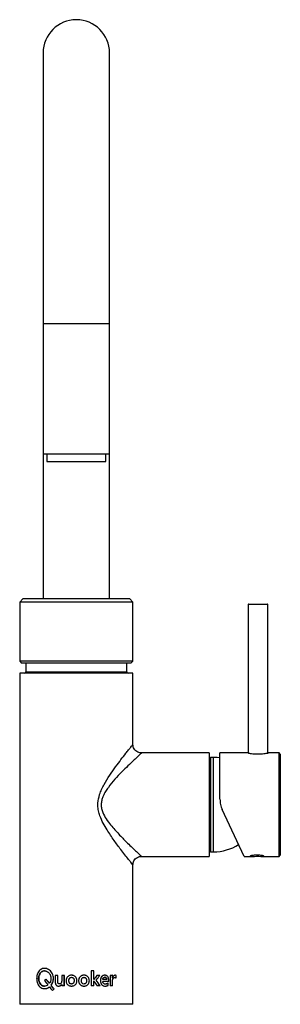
# Paper-space layout '_Front' of a CAD drawing. Header units: millimetres. Extents: x -23 to 83, y 0 to 400.
import ezdxf

# ---------------------------------------------------------------- set-up
doc = ezdxf.new("R2010")
doc.units = ezdxf.units.MM

psp = doc.layouts.new('_Front')

# ---------------------------------------------------------------- linework, layer by layer
at = {"color": 7, "linetype": 'Continuous', "lineweight": 25}
for p, q in [((-13.5, 386.5), (-13.5, 164.68)), ((13.5, 164.68), (13.5, 386.5)), ((13.5, 276.5), (-13.5, 276.5)), ((13.5, 223.5), (-13.5, 223.5)), ((-11.99, 223.5), (-11.97, 220.5)), ((-11.97, 220.5), (-10.22, 220.45)), ((-11.97, 220.5), (11.97, 220.5)), ((-10.22, 220.45), (10.22, 220.45)), ((10.22, 220.45), (11.97, 220.5)), ((11.97, 220.5), (11.99, 223.5)), ((-21.7, 164.68), (-23, 163.38)), ((21.7, 164.68), (-21.7, 164.68)), ((23, 163.38), (21.7, 164.68)), ((-23, 163.38), (-23, 139.38)), ((23, 163.38), (-23, 163.38)), ((23, 139.38), (23, 163.38)), ((69.85, 162.4), (69.85, 102.09)), ((77.85, 162.4), (69.85, 162.4)), ((70.05, 162.6), (77.65, 162.6)), ((77.85, 102.09), (77.85, 162.4)), ((-23, 139.38), (-22.2, 138.58)), ((23, 139.38), (-23, 139.38)), ((22.2, 138.58), (-22.2, 138.58)), ((-20.5, 138.58), (-20.5, 135)), ((20.5, 135), (20.5, 138.58)), ((22.2, 138.58), (23, 139.38)), ((-23, 134.5), (-23, 0)), ((23, 134.5), (-23, 134.5)), ((-20.5, 135), (20.5, 135)), ((23, 105.56), (23, 134.5)), ((22.97, 105.56), (22.97, 105.56)), ((54, 102.1), (26.45, 102.1)), ((54, 102.1), (54, 60.1)), ((54.3, 62.2), (54.3, 100)), ((55.78, 100.25), (54.55, 100.25)), ((54.55, 100.25), (54.55, 61.95)), ((55.78, 61.95), (55.78, 100.25)), ((69.8, 102.1), (58.35, 102.1)), ((58.35, 83.32), (58.35, 102.1)), ((82.35, 102.1), (77.85, 102.1)), ((82.85, 101.6), (82.35, 102.1)), ((82.35, 60.1), (82.35, 102.1)), ((82.85, 101.6), (82.85, 60.6)), ((54.3, 99.1), (54, 99.4)), ((68.14, 60.1), (59.29, 79.09)), ((26.46, 60.14), (26.46, 60.14)), ((26.46, 60.1), (54, 60.1)), ((54, 62.8), (54.3, 63.1)), ((54.55, 61.95), (55.78, 61.95)), ((68.14, 60.1), (71.28, 60.1)), ((75.47, 60.1), (82.35, 60.1)), ((82.35, 60.1), (82.85, 60.6)), ((23, 0), (23, 56.61)), ((6.05, 13.63), (6.05, 7.5)), ((7.1, 13.63), (6.05, 13.63)), ((6.05, 13.63), (6.05, 7.5)), ((7.1, 10.03), (7.1, 13.63)), ((-12.26, 10.28), (-12.27, 10.28)), ((-8.56, 11.71), (-8.56, 9.05)), ((-7.53, 11.71), (-8.56, 11.71)), ((-7.53, 9.46), (-7.53, 11.71)), ((-7.53, 9.46), (-7.53, 11.71)), ((-7.53, 9.46), (-7.53, 9.46)), ((-5.93, 11.71), (-5.93, 9.65)), ((-4.86, 11.71), (-5.93, 11.71)), ((-5.89, 8.07), (-5.88, 7.5)), ((-4.87, 7.5), (-4.87, 11.71)), ((-4.86, 7.5), (-4.86, 11.71)), ((-1.96, 11.81), (-1.97, 11.81)), ((-1.96, 10.96), (-1.97, 10.96)), ((-1.96, 8.25), (-1.97, 8.25)), ((3.11, 11.81), (3.11, 11.81)), ((3.11, 10.96), (3.11, 10.96)), ((3.11, 8.25), (3.11, 8.25)), ((7.12, 10.03), (7.1, 10.03)), ((7.12, 9.54), (7.1, 9.54)), ((7.1, 7.5), (7.1, 9.54)), ((9.54, 11.71), (8.34, 11.71)), ((12.35, 10.02), (10.74, 10.02)), ((13.22, 9.27), (10.74, 9.27)), ((12.96, 8.63), (12.97, 8.63)), ((12.97, 7.74), (12.97, 8.63)), ((13.81, 11.71), (13.81, 7.5)), ((13.81, 11.71), (13.81, 7.5)), ((13.81, 11.71), (13.81, 11.71)), ((14.62, 11.8), (14.63, 11.8)), ((14.63, 10.75), (14.63, 11.8)), ((14.67, 7.5), (14.67, 9.05)), ((15.57, 10.86), (15.58, 10.86)), ((16.14, 10.68), (16.15, 10.68)), ((16.15, 10.68), (16.15, 11.7)), ((-12.91, 7.36), (-12.92, 7.36)), ((-10.26, 7.72), (-10.26, 7.72)), ((-9.73, 5.58), (-9.74, 5.58)), ((-9.06, 6.25), (-9.06, 6.25)), ((-4.86, 7.5), (-5.88, 7.5)), ((-1.96, 7.4), (-1.97, 7.4)), ((3.11, 7.4), (3.11, 7.4)), ((7.1, 7.5), (6.05, 7.5)), ((9.72, 7.5), (8.44, 7.5)), ((14.67, 7.5), (13.81, 7.5)), ((23, 0), (-23, 0))]:
    psp.add_line(p, q, dxfattribs=at)
at = {"color": 7, "linetype": 'Continuous', "lineweight": 25, "flags": 128}
for points in [[(58.35, 100.08), (57.17, 100.2), (55.78, 100.25)], [(70.6, 60.14), (70.91, 60.1), (71.51, 60.1), (72.31, 60.11), (73.23, 60.12), (74.16, 60.12), (74.99, 60.1), (75.47, 60.1)], [(11.56, 11.8), (11.48, 11.81), (10.83, 11.66), (10.54, 11.48), (10.29, 11.23), (9.95, 10.58), (9.81, 9.85), (9.83, 9.09), (10.05, 8.38), (10.24, 8.07), (10.48, 7.82), (11.08, 7.5), (11.73, 7.4), (11.73, 7.4)]]:
    psp.add_lwpolyline(points, dxfattribs=at)
at = {"color": 7, "linetype": 'Continuous', "lineweight": 25}
for centre, radius, start, end in [((0, 386.5), 13.5, 0, 180), ((70.05, 162.4), 0.2, 90, 180), ((77.65, 162.4), 0.2, 360, 90), ((-21, 135), 0.5, 270, 360), ((21, 135), 0.5, 180, 270), ((54.55, 100), 0.25, 90, 180), ((55.78, 81.1), 19.15, 270, 301.9929), ((54.55, 62.2), 0.25, 180, 270)]:
    psp.add_arc(centre, radius, start, end, dxfattribs=at)
for points, knots in [([(22.99, 56.61), (22.96, 56.64), (22.92, 56.7), (22.63, 57.06), (22.15, 57.66), (21.16, 58.9), (19.78, 60.66), (17.82, 63.21), (15.32, 66.57), (12.84, 70.19), (10.88, 73.56), (9.68, 76.17), (8.98, 78.59), (8.75, 80.34), (8.78, 82.57), (9.26, 84.83), (10.26, 87.32), (11.61, 89.98), (13.57, 93.1), (15.93, 96.46), (18.19, 99.47), (19.94, 101.74), (21.24, 103.39), (22.1, 104.48), (22.7, 105.22), (22.99, 105.59), (22.97, 105.57), (22.97, 105.56)], [0, 0, 0, 0, 0.030924, 0.043106, 0.080344, 0.118798, 0.165715, 0.213935, 0.283016, 0.354129, 0.396236, 0.439014, 0.465915, 0.493541, 0.506329, 0.551785, 0.581116, 0.610843, 0.669673, 0.729652, 0.785249, 0.842227, 0.878027, 0.914569, 0.948557, 0.98358, 1, 1, 1, 1]), ([(26.45, 102.11), (26.24, 102.11), (25.72, 102.12), (24.91, 102.42), (24.1, 102.96), (23.47, 103.71), (23.12, 104.54), (22.98, 105.16), (22.99, 105.49), (23, 105.56)], [0, 0, 0, 0, 0.1164949, 0.2864786, 0.4647314, 0.6549797, 0.8175955, 0.9608256, 1, 1, 1, 1]), ([(26.45, 102.05), (26.47, 102.07), (26.49, 102.09), (26.41, 102.02), (26.17, 101.79), (25.48, 101.15), (24.48, 100.21), (23.01, 98.82), (20.98, 96.88), (18.42, 94.33), (15.68, 91.44), (13.44, 88.79), (11.84, 86.47), (10.94, 84.81), (10.34, 83.18), (10.11, 81.87), (10.09, 80.51), (10.31, 79.11), (10.73, 77.95), (11.43, 76.42), (12.56, 74.61), (14.8, 71.75), (17.65, 68.65), (20.5, 65.8), (22.78, 63.59), (24.36, 62.1), (25.52, 61.01), (26.19, 60.39), (26.5, 60.1), (26.47, 60.13), (26.46, 60.14)], [0, 0, 0, 0, 0.013426, 0.016925, 0.051913, 0.088018, 0.124801, 0.162411, 0.219172, 0.277503, 0.336437, 0.396448, 0.424496, 0.45292, 0.473334, 0.494384, 0.505822, 0.527793, 0.550742, 0.555533, 0.59615, 0.637784, 0.70776, 0.779588, 0.82781, 0.87719, 0.915584, 0.955114, 0.988678, 1, 1, 1, 1]), ([(69.8, 102.1), (69.84, 102.09), (69.93, 102.07), (70.62, 101.95), (71.63, 101.81), (72.91, 101.71), (74.29, 101.7), (75.6, 101.77), (76.73, 101.9), (77.53, 102.03), (77.91, 102.1), (77.86, 102.09), (77.85, 102.09)], [0, 0, 0, 0, 0.106029, 0.212012, 0.319192, 0.427257, 0.533989, 0.639244, 0.74518, 0.852879, 0.960706, 1, 1, 1, 1]), ([(58.35, 83.32), (58.35, 82.59), (58.43, 81.87), (58.66, 80.81), (58.76, 80.45), (59, 79.76), (59.13, 79.42), (59.29, 79.09)], [0, 0, 0, 0, 0.5, 0.5, 0.75, 0.75, 1, 1, 1, 1]), ([(23, 56.61), (23.01, 56.88), (23.04, 57.45), (23.37, 58.3), (23.95, 59.1), (24.73, 59.7), (25.59, 60.02), (26.17, 60.13), (26.44, 60.11), (26.46, 60.11)], [0, 0, 0, 0, 0.148271, 0.31492, 0.491305, 0.683778, 0.847655, 0.991589, 1, 1, 1, 1]), ([(75.47, 60.1), (75.65, 60.1), (76.01, 60.11), (76.2, 60.16), (76.08, 60.26), (75.65, 60.39), (74.97, 60.51), (74.1, 60.6), (73.15, 60.62), (72.22, 60.57), (71.42, 60.46), (70.85, 60.34), (70.55, 60.23), (70.58, 60.2), (70.59, 60.19)], [0, 0, 0, 0, 0.08738, 0.17478, 0.261678, 0.348448, 0.435838, 0.52365, 0.611017, 0.697762, 0.784679, 0.872291, 0.960042, 1, 1, 1, 1]), ([(22.99, 56.61), (23, 56.6), (23, 56.6), (23, 56.6), (22.99, 56.61)], [0, 0, 0, 0, 0.686076, 1, 1, 1, 1]), ([(-10.26, 7.72), (-10.21, 7.79), (-10.12, 7.92), (-9.93, 8.18), (-9.66, 8.68), (-9.39, 9.46), (-9.27, 10.46), (-9.38, 11.46), (-9.7, 12.4), (-10.21, 13.23), (-10.88, 13.9), (-11.66, 14.37), (-12.49, 14.62), (-13.32, 14.62), (-14.11, 14.38), (-14.8, 13.91), (-15.37, 13.25), (-15.72, 12.56), (-15.92, 11.95), (-16.03, 11.47), (-16.08, 11.07), (-16.1, 10.74), (-16.1, 10.58), (-16.11, 10.48)], [0, 0, 0, 0, 0.015654, 0.031284, 0.062549, 0.12499, 0.187439, 0.249983, 0.312443, 0.374914, 0.43739, 0.499871, 0.562359, 0.624857, 0.687343, 0.749841, 0.812339, 0.874804, 0.906138, 0.937456, 0.968668, 0.981706, 1, 1, 1, 1]), ([(-12.91, 13.56), (-13, 13.57), (-13.38, 13.61), (-14.01, 13.32), (-14.67, 12.72), (-15.11, 11.85), (-15.32, 10.84), (-15.28, 9.79), (-15, 8.82), (-14.48, 8.02), (-13.76, 7.46), (-13.2, 7.4), (-12.91, 7.36)], [0, 0, 0, 0, 0.034622, 0.141753, 0.248841, 0.355925, 0.463047, 0.570206, 0.677351, 0.784534, 0.891784, 1, 1, 1, 1]), ([(-12.92, 7.36), (-13.01, 7.37), (-13.08, 7.38), (-13.13, 7.38), (-13.13, 7.38), (-13.13, 7.39), (-13.13, 7.39), (-13.14, 7.39), (-13.14, 7.39), (-13.15, 7.39), (-13.15, 7.39), (-13.17, 7.39), (-13.18, 7.39), (-13.2, 7.39), (-13.22, 7.4), (-13.28, 7.4), (-13.31, 7.41), (-13.34, 7.42), (-13.35, 7.42), (-13.36, 7.42), (-13.36, 7.42), (-13.38, 7.42), (-13.38, 7.42), (-13.41, 7.43), (-13.43, 7.43), (-13.48, 7.45), (-13.51, 7.45), (-13.55, 7.47), (-13.56, 7.47), (-13.58, 7.47), (-13.59, 7.48), (-13.61, 7.48), (-13.63, 7.49), (-13.68, 7.51), (-13.71, 7.52), (-13.76, 7.54), (-13.78, 7.55), (-13.81, 7.57), (-13.82, 7.58), (-13.87, 7.6), (-13.9, 7.62), (-13.99, 7.67), (-14.06, 7.71), (-14.13, 7.77), (-14.15, 7.78), (-14.18, 7.8), (-14.19, 7.81), (-14.23, 7.85), (-14.26, 7.87), (-14.34, 7.95), (-14.4, 8), (-14.66, 8.28), (-14.83, 8.54), (-15, 8.92), (-15.03, 8.99), (-15.08, 9.15), (-15.11, 9.23), (-15.18, 9.47), (-15.22, 9.63), (-15.27, 9.97), (-15.29, 10.14), (-15.3, 10.49), (-15.3, 10.66), (-15.26, 11.18), (-15.19, 11.51), (-15.05, 11.9), (-15.02, 11.98), (-14.96, 12.13), (-14.92, 12.21), (-14.81, 12.42), (-14.73, 12.55), (-14.59, 12.74), (-14.54, 12.8), (-14.44, 12.91), (-14.39, 12.97), (-14.22, 13.12), (-14.11, 13.21), (-13.86, 13.36), (-13.73, 13.43), (-13.47, 13.52), (-13.33, 13.56), (-13.15, 13.58), (-13.12, 13.58), (-13.05, 13.59), (-13.01, 13.59), (-12.9, 13.59), (-12.83, 13.59), (-12.62, 13.58), (-12.47, 13.55), (-12.26, 13.49), (-12.19, 13.47), (-12.05, 13.41), (-11.98, 13.38), (-11.78, 13.28), (-11.65, 13.2), (-11.46, 13.05), (-11.4, 13), (-11.28, 12.89), (-11.23, 12.84), (-11.06, 12.66), (-10.96, 12.53), (-10.82, 12.32), (-10.78, 12.25), (-10.7, 12.1), (-10.66, 12.03), (-10.56, 11.8), (-10.5, 11.64), (-10.44, 11.45), (-10.44, 11.44), (-10.43, 11.39), (-10.42, 11.37), (-10.41, 11.31), (-10.4, 11.27), (-10.37, 11.15), (-10.36, 11.06), (-10.32, 10.81), (-10.31, 10.63), (-10.31, 10.41), (-10.31, 10.37), (-10.31, 10.28), (-10.32, 10.23), (-10.32, 10.1), (-10.33, 10.01), (-10.37, 9.76), (-10.4, 9.6), (-10.45, 9.43), (-10.45, 9.42), (-10.46, 9.39), (-10.46, 9.38), (-10.47, 9.35), (-10.48, 9.33), (-10.5, 9.27), (-10.52, 9.23), (-10.56, 9.11), (-10.59, 9.03), (-10.64, 8.95), (-10.65, 8.93), (-10.66, 8.89), (-10.67, 8.88), (-10.7, 8.82), (-10.73, 8.78), (-10.75, 8.74), (-10.75, 8.74), (-10.75, 8.74), (-10.75, 8.74), (-10.75, 8.74), (-10.76, 8.74), (-10.76, 8.73), (-10.76, 8.73), (-10.77, 8.72), (-10.77, 8.71), (-10.79, 8.69), (-10.8, 8.68), (-10.83, 8.62), (-10.86, 8.58), (-10.89, 8.54)], [0, 0, 0, 0, 0.015625, 0.015625, 0.015869, 0.015869, 0.016113, 0.016113, 0.016602, 0.016602, 0.017578, 0.017578, 0.019531, 0.019531, 0.023438, 0.023438, 0.03125, 0.03125, 0.032227, 0.032227, 0.033203, 0.033203, 0.035156, 0.035156, 0.039062, 0.039062, 0.046875, 0.046875, 0.048828, 0.048828, 0.050781, 0.050781, 0.054688, 0.054688, 0.0625, 0.0625, 0.066406, 0.066406, 0.070312, 0.070312, 0.078125, 0.078125, 0.09375, 0.09375, 0.097656, 0.097656, 0.101562, 0.101562, 0.109375, 0.109375, 0.125, 0.125, 0.1875, 0.1875, 0.203125, 0.203125, 0.21875, 0.21875, 0.25, 0.25, 0.28125, 0.28125, 0.3125, 0.3125, 0.375, 0.375, 0.390625, 0.390625, 0.40625, 0.40625, 0.4375, 0.4375, 0.453125, 0.453125, 0.46875, 0.46875, 0.5, 0.5, 0.53125, 0.53125, 0.5625, 0.5625, 0.570312, 0.570312, 0.578125, 0.578125, 0.59375, 0.59375, 0.625, 0.625, 0.640625, 0.640625, 0.65625, 0.65625, 0.6875, 0.6875, 0.703125, 0.703125, 0.71875, 0.71875, 0.75, 0.75, 0.765625, 0.765625, 0.78125, 0.78125, 0.8125, 0.8125, 0.816406, 0.816406, 0.820312, 0.820312, 0.828125, 0.828125, 0.84375, 0.84375, 0.875, 0.875, 0.882812, 0.882812, 0.890625, 0.890625, 0.90625, 0.90625, 0.9375, 0.9375, 0.939453, 0.939453, 0.941406, 0.941406, 0.945312, 0.945312, 0.953125, 0.953125, 0.96875, 0.96875, 0.972656, 0.972656, 0.976562, 0.976562, 0.984375, 0.984375, 0.984619, 0.984619, 0.984863, 0.984863, 0.985352, 0.985352, 0.986328, 0.986328, 0.988281, 0.988281, 0.992188, 0.992188, 1, 1, 1, 1]), ([(-10.26, 7.72), (-10.07, 7.99), (-9.7, 8.51), (-9.38, 9.46), (-9.27, 10.46), (-9.37, 11.46), (-9.7, 12.4), (-10.21, 13.23), (-10.88, 13.9), (-11.65, 14.37), (-12.4, 14.61), (-12.86, 14.59), (-13.04, 14.58)], [0, 0, 0, 0, 0.103362, 0.206706, 0.310047, 0.413414, 0.516734, 0.620103, 0.723429, 0.826784, 0.930209, 1, 1, 1, 1]), ([(-16.11, 10.48), (-16.1, 10.38), (-16.1, 10.2), (-16.08, 9.92), (-16.05, 9.64), (-15.99, 9.28), (-15.87, 8.84), (-15.63, 8.18), (-15.19, 7.44), (-14.49, 6.78), (-13.65, 6.39), (-12.88, 6.32), (-12.26, 6.41), (-11.87, 6.53), (-11.57, 6.66), (-11.35, 6.78), (-11.14, 6.92), (-11, 7.02), (-10.93, 7.07)], [0, 0, 0, 0, 0.03135, 0.0626256, 0.0938308, 0.1250806, 0.1877331, 0.2503109, 0.3751477, 0.4999456, 0.6247549, 0.7495789, 0.8121908, 0.8748776, 0.9061485, 0.9373656, 0.9686459, 1, 1, 1, 1]), ([(-8.56, 9.05), (-8.56, 8.99), (-8.56, 8.88), (-8.54, 8.71), (-8.51, 8.51), (-8.46, 8.3), (-8.37, 8.06), (-8.24, 7.85), (-8.07, 7.67), (-7.87, 7.54), (-7.64, 7.45), (-7.4, 7.4), (-7.16, 7.4), (-6.92, 7.42), (-6.68, 7.49), (-6.45, 7.59), (-6.25, 7.72), (-6.05, 7.88), (-5.95, 8.01), (-5.89, 8.07)], [0, 0, 0, 0, 0.043558, 0.085188, 0.125069, 0.18971, 0.250055, 0.313629, 0.374952, 0.436225, 0.499869, 0.56054, 0.624915, 0.687871, 0.749948, 0.812113, 0.874971, 0.936579, 1, 1, 1, 1]), ([(-5.93, 9.65), (-5.93, 9.6), (-5.93, 9.5), (-5.95, 9.36), (-5.97, 9.19), (-6.01, 9), (-6.11, 8.72), (-6.27, 8.47), (-6.51, 8.31), (-6.71, 8.25), (-6.89, 8.25), (-7.03, 8.27), (-7.16, 8.31), (-7.31, 8.41), (-7.43, 8.59), (-7.49, 8.8), (-7.52, 9.02), (-7.53, 9.24), (-7.53, 9.39), (-7.53, 9.46)], [0, 0, 0, 0, 0.042626, 0.084343, 0.125292, 0.190562, 0.250525, 0.374849, 0.436651, 0.499803, 0.562361, 0.594809, 0.62498, 0.685669, 0.74956, 0.806546, 0.874707, 0.937348, 1, 1, 1, 1]), ([(-6.92, 8.25), (-6.96, 8.26), (-7, 8.26), (-7.05, 8.27), (-7.06, 8.28), (-7.09, 8.29), (-7.09, 8.29), (-7.11, 8.29), (-7.12, 8.3), (-7.19, 8.33), (-7.25, 8.37), (-7.32, 8.44), (-7.34, 8.47), (-7.37, 8.51), (-7.38, 8.53), (-7.4, 8.56), (-7.4, 8.56), (-7.41, 8.58), (-7.41, 8.58), (-7.41, 8.59), (-7.41, 8.59), (-7.42, 8.59), (-7.42, 8.6), (-7.44, 8.65), (-7.46, 8.72), (-7.49, 8.82), (-7.49, 8.86), (-7.5, 8.92), (-7.51, 8.94), (-7.51, 8.97), (-7.51, 8.98), (-7.51, 9), (-7.51, 9), (-7.52, 9.01), (-7.52, 9.01), (-7.52, 9.02), (-7.52, 9.02), (-7.52, 9.06), (-7.52, 9.09), (-7.53, 9.15), (-7.53, 9.16), (-7.53, 9.19), (-7.53, 9.2), (-7.53, 9.22), (-7.53, 9.22), (-7.53, 9.23), (-7.53, 9.23), (-7.53, 9.24), (-7.53, 9.24), (-7.53, 9.3), (-7.53, 9.37), (-7.53, 9.46)], [0.5625, 0.5625, 0.5625, 0.5625, 0.59375, 0.59375, 0.609375, 0.609375, 0.6171875, 0.6171875, 0.625, 0.625, 0.6875, 0.6875, 0.71875, 0.71875, 0.734375, 0.734375, 0.7421875, 0.7421875, 0.7460938, 0.7460938, 0.7480469, 0.7480469, 0.75, 0.75, 0.8125, 0.8125, 0.84375, 0.84375, 0.859375, 0.859375, 0.8671875, 0.8671875, 0.8710938, 0.8710938, 0.8730469, 0.8730469, 0.875, 0.875, 0.90625, 0.90625, 0.921875, 0.921875, 0.9296875, 0.9296875, 0.9335938, 0.9335938, 0.9355469, 0.9355469, 0.9375, 0.9375, 1, 1, 1, 1]), ([(-7.22, 7.41), (-7.2, 7.41), (-7.02, 7.38), (-6.67, 7.48), (-6.23, 7.7), (-6, 7.95), (-5.89, 8.07)], [0, 0, 0, 0, 0.042818, 0.361809, 0.680785, 1, 1, 1, 1]), ([(-1.97, 11.81), (-2.04, 11.81), (-2.18, 11.8), (-2.47, 11.77), (-2.82, 11.68), (-3.21, 11.48), (-3.55, 11.21), (-3.82, 10.86), (-4.01, 10.47), (-4.12, 10.04), (-4.16, 9.6), (-4.13, 9.16), (-4.02, 8.73), (-3.83, 8.34), (-3.56, 8), (-3.22, 7.72), (-2.89, 7.56), (-2.61, 7.48), (-2.4, 7.44), (-2.18, 7.42), (-2.04, 7.41), (-1.97, 7.4)], [0, 0, 0, 0, 0.031346, 0.062572, 0.12489, 0.187508, 0.249968, 0.311749, 0.374971, 0.436162, 0.499978, 0.563963, 0.624923, 0.687418, 0.749889, 0.812378, 0.875002, 0.906241, 0.937385, 0.968632, 1, 1, 1, 1]), ([(-1.97, 8.25), (-2.33, 8.25), (-2.6, 8.4), (-2.78, 8.69), (-2.78, 8.69), (-2.79, 8.7), (-2.79, 8.7), (-2.8, 8.71), (-2.8, 8.72), (-2.82, 8.75), (-2.82, 8.76), (-2.85, 8.81), (-2.87, 8.85), (-2.91, 8.96), (-2.93, 9.04), (-2.96, 9.13), (-2.96, 9.14), (-2.96, 9.15), (-2.96, 9.15), (-2.96, 9.17), (-2.96, 9.17), (-2.97, 9.2), (-2.97, 9.22), (-2.98, 9.28), (-2.99, 9.32), (-3, 9.44), (-3.01, 9.52), (-3.01, 9.62), (-3.01, 9.63), (-3.01, 9.65), (-3.01, 9.66), (-3.01, 9.7), (-3.01, 9.72), (-3.01, 9.76), (-3.01, 9.78), (-3.01, 9.8), (-3.01, 9.81), (-3.01, 9.83), (-3.01, 9.84), (-3.01, 9.89), (-3, 9.93), (-2.99, 9.99), (-2.99, 10.01), (-2.98, 10.05), (-2.98, 10.07), (-2.93, 10.26), (-2.87, 10.4), (-2.78, 10.54), (-2.77, 10.55), (-2.76, 10.57), (-2.75, 10.57), (-2.73, 10.6), (-2.72, 10.61), (-2.68, 10.66), (-2.65, 10.69), (-2.56, 10.77), (-2.5, 10.82), (-2.39, 10.87), (-2.36, 10.89), (-2.29, 10.91), (-2.25, 10.92), (-2.13, 10.95), (-2.05, 10.96), (-1.97, 10.96)], [0, 0, 0, 0, 0.25, 0.25, 0.253906, 0.253906, 0.257812, 0.257812, 0.265625, 0.265625, 0.28125, 0.28125, 0.3125, 0.3125, 0.375, 0.375, 0.378906, 0.378906, 0.382812, 0.382812, 0.390625, 0.390625, 0.40625, 0.40625, 0.4375, 0.4375, 0.5, 0.5, 0.507812, 0.507812, 0.515625, 0.515625, 0.53125, 0.53125, 0.546875, 0.546875, 0.554688, 0.554688, 0.5625, 0.5625, 0.59375, 0.59375, 0.609375, 0.609375, 0.625, 0.625, 0.75, 0.75, 0.757812, 0.757812, 0.765625, 0.765625, 0.78125, 0.78125, 0.8125, 0.8125, 0.875, 0.875, 0.90625, 0.90625, 0.9375, 0.9375, 1, 1, 1, 1]), ([(-1.96, 8.25), (-2, 8.25), (-2.08, 8.26), (-2.19, 8.27), (-2.3, 8.3), (-2.39, 8.34), (-2.49, 8.38), (-2.57, 8.44), (-2.65, 8.51), (-2.72, 8.59), (-2.8, 8.71), (-2.89, 8.89), (-2.96, 9.12), (-3, 9.36), (-3.01, 9.61), (-3.01, 9.85), (-2.96, 10.17), (-2.84, 10.48), (-2.63, 10.72), (-2.43, 10.86), (-2.21, 10.95), (-2.05, 10.95), (-1.96, 10.96)], [0, 0, 0, 0, 0.030638, 0.059765, 0.08768, 0.114722, 0.141266, 0.167706, 0.194441, 0.221857, 0.250314, 0.309729, 0.375385, 0.435611, 0.500556, 0.563131, 0.625683, 0.750188, 0.81377, 0.87508, 0.935828, 1, 1, 1, 1]), ([(-1.97, 7.4), (-1.89, 7.41), (-1.75, 7.42), (-1.53, 7.44), (-1.31, 7.48), (-1.03, 7.56), (-0.7, 7.72), (-0.36, 7.99), (-0.08, 8.34), (0.11, 8.73), (0.22, 9.16), (0.25, 9.6), (0.22, 10.04), (0.1, 10.47), (-0.09, 10.86), (-0.36, 11.21), (-0.71, 11.48), (-1.1, 11.68), (-1.46, 11.77), (-1.75, 11.8), (-1.89, 11.81), (-1.97, 11.81)], [0, 0, 0, 0, 0.031366, 0.062614, 0.093759, 0.124997, 0.18762, 0.25011, 0.312581, 0.375076, 0.435987, 0.50002, 0.563812, 0.625029, 0.688236, 0.750031, 0.812492, 0.875109, 0.937428, 0.968655, 1, 1, 1, 1]), ([(-1.97, 10.96), (-1.79, 10.96), (-1.63, 10.92), (-1.48, 10.85), (-1.46, 10.84), (-1.43, 10.82), (-1.41, 10.81), (-1.36, 10.77), (-1.33, 10.75), (-1.24, 10.67), (-1.18, 10.61), (-1.13, 10.53), (-1.13, 10.52), (-1.12, 10.5), (-1.11, 10.5), (-1.09, 10.47), (-1.08, 10.45), (-1.06, 10.4), (-1.04, 10.37), (-1.01, 10.29), (-0.99, 10.25), (-0.97, 10.19), (-0.97, 10.17), (-0.96, 10.13), (-0.95, 10.11), (-0.94, 10.05), (-0.93, 10.01), (-0.92, 9.95), (-0.92, 9.93), (-0.91, 9.9), (-0.91, 9.89), (-0.91, 9.87), (-0.91, 9.87), (-0.9, 9.78), (-0.9, 9.7), (-0.91, 9.59), (-0.91, 9.57), (-0.91, 9.52), (-0.91, 9.5), (-0.91, 9.44), (-0.92, 9.4), (-0.93, 9.28), (-0.95, 9.2), (-0.96, 9.12), (-0.97, 9.12), (-0.97, 9.11), (-0.97, 9.1), (-0.97, 9.08), (-0.98, 9.07), (-0.99, 9.04), (-0.99, 9.02), (-1.01, 8.96), (-1.02, 8.92), (-1.07, 8.81), (-1.1, 8.74), (-1.15, 8.67), (-1.15, 8.67), (-1.15, 8.66), (-1.16, 8.66), (-1.17, 8.64), (-1.17, 8.64), (-1.19, 8.61), (-1.2, 8.59), (-1.24, 8.55), (-1.27, 8.52), (-1.35, 8.44), (-1.42, 8.39), (-1.62, 8.29), (-1.78, 8.25), (-1.97, 8.25)], [0, 0, 0, 0, 0.125, 0.125, 0.140625, 0.140625, 0.15625, 0.15625, 0.1875, 0.1875, 0.25, 0.25, 0.257812, 0.257812, 0.265625, 0.265625, 0.28125, 0.28125, 0.3125, 0.3125, 0.34375, 0.34375, 0.359375, 0.359375, 0.375, 0.375, 0.40625, 0.40625, 0.421875, 0.421875, 0.429688, 0.429688, 0.4375, 0.4375, 0.5, 0.5, 0.515625, 0.515625, 0.53125, 0.53125, 0.5625, 0.5625, 0.625, 0.625, 0.628906, 0.628906, 0.632812, 0.632812, 0.640625, 0.640625, 0.65625, 0.65625, 0.6875, 0.6875, 0.75, 0.75, 0.753906, 0.753906, 0.757812, 0.757812, 0.765625, 0.765625, 0.78125, 0.78125, 0.8125, 0.8125, 0.875, 0.875, 1, 1, 1, 1]), ([(0.06, 10.52), (0.01, 10.63), (-0.1, 10.88), (-0.36, 11.21), (-0.71, 11.48), (-1.23, 11.75), (-1.67, 11.79), (-1.96, 11.81)], [0, 0, 0, 0, 0.146814, 0.316172, 0.487344, 0.658929, 1, 1, 1, 1]), ([(-1.96, 7.4), (-1.67, 7.42), (-1.23, 7.46), (-0.7, 7.72), (-0.36, 8), (-0.15, 8.22), (-0.09, 8.36), (-0.08, 8.37)], [0, 0, 0, 0, 0.394235, 0.59248, 0.79032, 0.988119, 1, 1, 1, 1]), ([(3.11, 11.81), (3.06, 11.81), (3.02, 11.8), (2.97, 11.8), (2.95, 11.8), (2.93, 11.8), (2.92, 11.8), (2.91, 11.8), (2.91, 11.8), (2.9, 11.8), (2.9, 11.8), (2.9, 11.79), (2.9, 11.79), (2.86, 11.79), (2.82, 11.79), (2.76, 11.78), (2.75, 11.78), (2.72, 11.78), (2.71, 11.78), (2.7, 11.77), (2.7, 11.77), (2.69, 11.77), (2.68, 11.77), (2.61, 11.76), (2.54, 11.75), (2.43, 11.72), (2.4, 11.71), (2.33, 11.69), (2.29, 11.68), (2.19, 11.64), (2.13, 11.61), (2, 11.54), (1.93, 11.51), (1.75, 11.39), (1.63, 11.3), (1.43, 11.09), (1.34, 10.98), (1.22, 10.79), (1.19, 10.73), (1.14, 10.63), (1.13, 10.6), (1.1, 10.55), (1.1, 10.53), (1.09, 10.5), (1.08, 10.49), (1.08, 10.48), (1.07, 10.47), (1.02, 10.33), (0.98, 10.19), (0.94, 9.9), (0.92, 9.75), (0.92, 9.45), (0.93, 9.3), (0.97, 9.08), (0.98, 9.01), (1.01, 8.91), (1.02, 8.88), (1.04, 8.82), (1.04, 8.81), (1.05, 8.77), (1.06, 8.76), (1.09, 8.67), (1.12, 8.6), (1.17, 8.51), (1.18, 8.47), (1.22, 8.41), (1.24, 8.38), (1.33, 8.22), (1.43, 8.11), (1.63, 7.91), (1.74, 7.81), (1.99, 7.66), (2.12, 7.59), (2.29, 7.53), (2.33, 7.52), (2.38, 7.5), (2.4, 7.5), (2.43, 7.49), (2.45, 7.48), (2.5, 7.47), (2.53, 7.46), (2.59, 7.45), (2.61, 7.45), (2.63, 7.45), (2.64, 7.45), (2.66, 7.44), (2.66, 7.44), (2.67, 7.44), (2.68, 7.44), (2.71, 7.44), (2.75, 7.43), (2.8, 7.43), (2.82, 7.42), (2.85, 7.42), (2.86, 7.42), (2.87, 7.42), (2.88, 7.42), (2.88, 7.42), (2.89, 7.42), (2.89, 7.42), (2.89, 7.42), (2.94, 7.41), (3.02, 7.41), (3.11, 7.4)], [0, 0, 0, 0, 0.015625, 0.015625, 0.023438, 0.023438, 0.027344, 0.027344, 0.029297, 0.029297, 0.030273, 0.030273, 0.03125, 0.03125, 0.046875, 0.046875, 0.054688, 0.054688, 0.058594, 0.058594, 0.060547, 0.060547, 0.0625, 0.0625, 0.09375, 0.09375, 0.109375, 0.109375, 0.125, 0.125, 0.15625, 0.15625, 0.1875, 0.1875, 0.25, 0.25, 0.3125, 0.3125, 0.34375, 0.34375, 0.359375, 0.359375, 0.367188, 0.367188, 0.371094, 0.371094, 0.375, 0.375, 0.4375, 0.4375, 0.5, 0.5, 0.5625, 0.5625, 0.59375, 0.59375, 0.609375, 0.609375, 0.617188, 0.617188, 0.625, 0.625, 0.65625, 0.65625, 0.671875, 0.671875, 0.6875, 0.6875, 0.75, 0.75, 0.8125, 0.8125, 0.875, 0.875, 0.890625, 0.890625, 0.898438, 0.898438, 0.90625, 0.90625, 0.921875, 0.921875, 0.929688, 0.929688, 0.933594, 0.933594, 0.935547, 0.935547, 0.9375, 0.9375, 0.953125, 0.953125, 0.960938, 0.960938, 0.964844, 0.964844, 0.966797, 0.966797, 0.967773, 0.967773, 0.96875, 0.96875, 1, 1, 1, 1]), ([(3.11, 11.81), (3.04, 11.81), (2.9, 11.8), (2.61, 11.77), (2.26, 11.68), (1.86, 11.48), (1.52, 11.21), (1.25, 10.86), (1.06, 10.47), (0.95, 10.04), (0.91, 9.6), (0.94, 9.16), (1.05, 8.73), (1.24, 8.34), (1.52, 8), (1.86, 7.72), (2.19, 7.56), (2.47, 7.48), (2.68, 7.44), (2.9, 7.42), (3.04, 7.41), (3.11, 7.4)], [0, 0, 0, 0, 0.031346, 0.062572, 0.12489, 0.187508, 0.249968, 0.311748, 0.374971, 0.436162, 0.499978, 0.563964, 0.624923, 0.687418, 0.749889, 0.812378, 0.875002, 0.906241, 0.937385, 0.968632, 1, 1, 1, 1]), ([(3.11, 8.25), (2.75, 8.25), (2.48, 8.4), (2.3, 8.69), (2.3, 8.69), (2.29, 8.7), (2.29, 8.7), (2.28, 8.71), (2.28, 8.72), (2.26, 8.75), (2.26, 8.76), (2.23, 8.81), (2.21, 8.85), (2.17, 8.96), (2.14, 9.04), (2.12, 9.13), (2.12, 9.14), (2.12, 9.15), (2.12, 9.15), (2.12, 9.17), (2.11, 9.17), (2.11, 9.2), (2.11, 9.22), (2.1, 9.28), (2.09, 9.32), (2.08, 9.44), (2.07, 9.52), (2.07, 9.62), (2.07, 9.63), (2.07, 9.65), (2.07, 9.66), (2.06, 9.7), (2.06, 9.72), (2.07, 9.76), (2.07, 9.78), (2.07, 9.8), (2.07, 9.81), (2.07, 9.83), (2.07, 9.84), (2.07, 9.89), (2.08, 9.93), (2.09, 9.99), (2.09, 10.01), (2.1, 10.05), (2.1, 10.07), (2.15, 10.26), (2.21, 10.4), (2.3, 10.54), (2.31, 10.55), (2.32, 10.57), (2.33, 10.57), (2.35, 10.6), (2.36, 10.61), (2.4, 10.66), (2.43, 10.69), (2.52, 10.77), (2.58, 10.82), (2.69, 10.87), (2.72, 10.89), (2.79, 10.91), (2.83, 10.92), (2.95, 10.95), (3.03, 10.96), (3.11, 10.96)], [0, 0, 0, 0, 0.25, 0.25, 0.253906, 0.253906, 0.257812, 0.257812, 0.265625, 0.265625, 0.28125, 0.28125, 0.3125, 0.3125, 0.375, 0.375, 0.378906, 0.378906, 0.382812, 0.382812, 0.390625, 0.390625, 0.40625, 0.40625, 0.4375, 0.4375, 0.5, 0.5, 0.507812, 0.507812, 0.515625, 0.515625, 0.53125, 0.53125, 0.546875, 0.546875, 0.554688, 0.554688, 0.5625, 0.5625, 0.59375, 0.59375, 0.609375, 0.609375, 0.625, 0.625, 0.75, 0.75, 0.757812, 0.757812, 0.765625, 0.765625, 0.78125, 0.78125, 0.8125, 0.8125, 0.875, 0.875, 0.90625, 0.90625, 0.9375, 0.9375, 1, 1, 1, 1]), ([(3.11, 7.4), (3.19, 7.41), (3.33, 7.42), (3.55, 7.44), (3.76, 7.48), (4.04, 7.56), (4.36, 7.72), (4.7, 7.99), (4.97, 8.34), (5.16, 8.73), (5.26, 9.16), (5.3, 9.6), (5.26, 10.04), (5.15, 10.47), (4.96, 10.86), (4.7, 11.21), (4.36, 11.48), (3.97, 11.68), (3.62, 11.77), (3.33, 11.8), (3.19, 11.81), (3.11, 11.81)], [0, 0, 0, 0, 0.031366, 0.062614, 0.093759, 0.124997, 0.18762, 0.25011, 0.312581, 0.375076, 0.435987, 0.50002, 0.563812, 0.625029, 0.688235, 0.750031, 0.812492, 0.875109, 0.937428, 0.968655, 1, 1, 1, 1]), ([(3.11, 10.96), (3.29, 10.96), (3.44, 10.92), (3.6, 10.85), (3.61, 10.84), (3.65, 10.82), (3.66, 10.81), (3.71, 10.77), (3.74, 10.75), (3.83, 10.67), (3.89, 10.61), (3.94, 10.53), (3.95, 10.52), (3.96, 10.5), (3.96, 10.5), (3.98, 10.47), (3.99, 10.45), (4.01, 10.4), (4.03, 10.37), (4.06, 10.29), (4.08, 10.25), (4.1, 10.19), (4.1, 10.17), (4.11, 10.13), (4.12, 10.11), (4.13, 10.05), (4.14, 10.01), (4.15, 9.95), (4.15, 9.93), (4.15, 9.9), (4.15, 9.89), (4.16, 9.87), (4.16, 9.87), (4.16, 9.78), (4.17, 9.7), (4.16, 9.59), (4.16, 9.57), (4.16, 9.52), (4.16, 9.5), (4.15, 9.44), (4.15, 9.4), (4.13, 9.28), (4.12, 9.2), (4.1, 9.12), (4.1, 9.12), (4.1, 9.11), (4.1, 9.1), (4.09, 9.08), (4.09, 9.07), (4.08, 9.04), (4.08, 9.02), (4.06, 8.96), (4.05, 8.92), (4, 8.81), (3.97, 8.74), (3.93, 8.67), (3.92, 8.67), (3.92, 8.66), (3.91, 8.66), (3.91, 8.64), (3.9, 8.64), (3.88, 8.61), (3.87, 8.59), (3.83, 8.55), (3.81, 8.52), (3.72, 8.44), (3.66, 8.39), (3.46, 8.29), (3.3, 8.25), (3.11, 8.25)], [0, 0, 0, 0, 0.125, 0.125, 0.140625, 0.140625, 0.15625, 0.15625, 0.1875, 0.1875, 0.25, 0.25, 0.257812, 0.257812, 0.265625, 0.265625, 0.28125, 0.28125, 0.3125, 0.3125, 0.34375, 0.34375, 0.359375, 0.359375, 0.375, 0.375, 0.40625, 0.40625, 0.421875, 0.421875, 0.429688, 0.429688, 0.4375, 0.4375, 0.5, 0.5, 0.515625, 0.515625, 0.53125, 0.53125, 0.5625, 0.5625, 0.625, 0.625, 0.628906, 0.628906, 0.632812, 0.632812, 0.640625, 0.640625, 0.65625, 0.65625, 0.6875, 0.6875, 0.75, 0.75, 0.753906, 0.753906, 0.757812, 0.757812, 0.765625, 0.765625, 0.78125, 0.78125, 0.8125, 0.8125, 0.875, 0.875, 1, 1, 1, 1]), ([(3.11, 10.96), (3.15, 10.96), (3.21, 10.96), (3.31, 10.94), (3.4, 10.92), (3.49, 10.89), (3.62, 10.84), (3.78, 10.73), (3.99, 10.48), (4.11, 10.17), (4.16, 9.85), (4.16, 9.61), (4.15, 9.36), (4.11, 9.12), (4.04, 8.89), (3.93, 8.67), (3.79, 8.49), (3.59, 8.35), (3.36, 8.27), (3.2, 8.26), (3.11, 8.25)], [0, 0, 0, 0, 0.026472, 0.052018, 0.076841, 0.101158, 0.125203, 0.186727, 0.250135, 0.374355, 0.436251, 0.499823, 0.564931, 0.625026, 0.690743, 0.750127, 0.812216, 0.871651, 0.932881, 1, 1, 1, 1]), ([(13.22, 9.27), (13.22, 9.39), (13.21, 9.64), (13.19, 10.02), (13.13, 10.39), (13.04, 10.76), (12.89, 11.09), (12.69, 11.38), (12.43, 11.6), (12.14, 11.73), (11.82, 11.8), (11.48, 11.82), (11.15, 11.78), (10.83, 11.67), (10.54, 11.49), (10.29, 11.24), (10.09, 10.93), (9.9, 10.47), (9.79, 9.85), (9.81, 9.09), (9.98, 8.48), (10.24, 8.06), (10.48, 7.8), (10.77, 7.61), (11.19, 7.44), (11.64, 7.39), (12.07, 7.41), (12.38, 7.47), (12.64, 7.55), (12.83, 7.65), (12.92, 7.71), (12.97, 7.74)], [0, 0, 0, 0, 0.031228, 0.06242, 0.094878, 0.124927, 0.157185, 0.187473, 0.217774, 0.250053, 0.28027, 0.312658, 0.345318, 0.375232, 0.406553, 0.437843, 0.4684, 0.5004, 0.562753, 0.625147, 0.687475, 0.71899, 0.750062, 0.780603, 0.812645, 0.875083, 0.90634, 0.93756, 0.968775, 0.984371, 1, 1, 1, 1]), ([(10.74, 10.02), (10.75, 10.15), (10.77, 10.28), (10.81, 10.4), (10.81, 10.41), (10.82, 10.42), (10.82, 10.43), (10.83, 10.45), (10.84, 10.47), (10.85, 10.51), (10.87, 10.54), (10.91, 10.62), (10.94, 10.67), (10.99, 10.73), (11, 10.74), (11.02, 10.76), (11.03, 10.77), (11.06, 10.81), (11.08, 10.83), (11.15, 10.88), (11.19, 10.91), (11.25, 10.94), (11.26, 10.94), (11.27, 10.95), (11.28, 10.95), (11.29, 10.96), (11.31, 10.96), (11.35, 10.97), (11.37, 10.98), (11.45, 11), (11.51, 11.01), (11.6, 11.01), (11.63, 11.01), (11.68, 11), (11.71, 11), (11.79, 10.99), (11.84, 10.97), (11.9, 10.95), (11.9, 10.94), (11.91, 10.94), (11.92, 10.93), (11.94, 10.92), (11.95, 10.92), (11.99, 10.89), (12.01, 10.88), (12.08, 10.82), (12.11, 10.78), (12.15, 10.72), (12.16, 10.72), (12.17, 10.7), (12.17, 10.7), (12.18, 10.68), (12.19, 10.67), (12.21, 10.63), (12.22, 10.6), (12.26, 10.52), (12.28, 10.46), (12.3, 10.39), (12.3, 10.39), (12.3, 10.38), (12.3, 10.38), (12.3, 10.36), (12.31, 10.36), (12.31, 10.34), (12.31, 10.32), (12.32, 10.28), (12.33, 10.25), (12.34, 10.15), (12.35, 10.09), (12.35, 10.02)], [0, 0, 0, 0, 0.125, 0.125, 0.132812, 0.132812, 0.140625, 0.140625, 0.15625, 0.15625, 0.1875, 0.1875, 0.25, 0.25, 0.265625, 0.265625, 0.28125, 0.28125, 0.3125, 0.3125, 0.375, 0.375, 0.382812, 0.382812, 0.390625, 0.390625, 0.40625, 0.40625, 0.4375, 0.4375, 0.5, 0.5, 0.53125, 0.53125, 0.5625, 0.5625, 0.625, 0.625, 0.632812, 0.632812, 0.640625, 0.640625, 0.65625, 0.65625, 0.6875, 0.6875, 0.75, 0.75, 0.757812, 0.757812, 0.765625, 0.765625, 0.78125, 0.78125, 0.8125, 0.8125, 0.875, 0.875, 0.878906, 0.878906, 0.882812, 0.882812, 0.890625, 0.890625, 0.90625, 0.90625, 0.9375, 0.9375, 1, 1, 1, 1]), ([(12.97, 8.63), (12.92, 8.59), (12.82, 8.53), (12.61, 8.41), (12.35, 8.29), (12.01, 8.21), (11.65, 8.19), (11.3, 8.28), (11.05, 8.47), (10.9, 8.68), (10.81, 8.86), (10.76, 9.06), (10.75, 9.2), (10.74, 9.27)], [0, 0, 0, 0, 0.065524, 0.125256, 0.250431, 0.375552, 0.50061, 0.625406, 0.749866, 0.811688, 0.874903, 0.935538, 1, 1, 1, 1]), ([(12.35, 10.02), (12.34, 10.15), (12.31, 10.4), (12.19, 10.69), (12.03, 10.86), (11.85, 10.98), (11.69, 11), (11.58, 11)], [0, 0, 0, 0, 0.254729, 0.508469, 0.635979, 0.763121, 1, 1, 1, 1]), ([(12.96, 8.63), (12.91, 8.59), (12.86, 8.56), (12.78, 8.51), (12.76, 8.5), (12.72, 8.48), (12.71, 8.47), (12.69, 8.46), (12.68, 8.46), (12.67, 8.45), (12.67, 8.45), (12.67, 8.45), (12.66, 8.45), (12.6, 8.41), (12.55, 8.39), (12.47, 8.35), (12.44, 8.34), (12.4, 8.32), (12.39, 8.32), (12.37, 8.31), (12.36, 8.31), (12.35, 8.31), (12.35, 8.3), (12.28, 8.28), (12.22, 8.26), (12.14, 8.24), (12.11, 8.24), (12.07, 8.23), (12.06, 8.23), (12.03, 8.22), (12.03, 8.22), (12.01, 8.22), (12.01, 8.22), (11.94, 8.21), (11.88, 8.2), (11.79, 8.2), (11.76, 8.2), (11.72, 8.2), (11.7, 8.21), (11.68, 8.21), (11.68, 8.21), (11.66, 8.21), (11.66, 8.21), (11.65, 8.21)], [0, 0, 0, 0, 0.0625, 0.0625, 0.09375, 0.09375, 0.109375, 0.109375, 0.1171875, 0.1171875, 0.1210938, 0.1210938, 0.125, 0.125, 0.1875, 0.1875, 0.21875, 0.21875, 0.234375, 0.234375, 0.2421875, 0.2421875, 0.25, 0.25, 0.3125, 0.3125, 0.34375, 0.34375, 0.359375, 0.359375, 0.3671875, 0.3671875, 0.375, 0.375, 0.4375, 0.4375, 0.46875, 0.46875, 0.484375, 0.484375, 0.4921875, 0.4921875, 0.5, 0.5, 0.5, 0.5]), ([(15.74, 11.79), (15.73, 11.79), (15.64, 11.82), (15.47, 11.75), (15.19, 11.6), (14.9, 11.32), (14.67, 11), (14.63, 10.8), (14.62, 10.75)], [0, 0, 0, 0, 0.030992, 0.19266, 0.354528, 0.677619, 0.927768, 1, 1, 1, 1]), ([(16.15, 11.7), (16.14, 11.7), (16.12, 11.71), (16.09, 11.72), (16.03, 11.76), (15.94, 11.79), (15.82, 11.8), (15.67, 11.8), (15.48, 11.75), (15.27, 11.63), (15.1, 11.5), (14.97, 11.37), (14.88, 11.27), (14.8, 11.16), (14.73, 11.05), (14.67, 10.94), (14.64, 10.85), (14.63, 10.78), (14.63, 10.75)], [0, 0, 0, 0, 0.013248, 0.031277, 0.062555, 0.125054, 0.187588, 0.250135, 0.37494, 0.499907, 0.62492, 0.688186, 0.750003, 0.815292, 0.875055, 0.922754, 0.964037, 1, 1, 1, 1]), ([(14.67, 9.05), (14.67, 9.15), (14.67, 9.36), (14.69, 9.67), (14.74, 9.98), (14.81, 10.25), (14.92, 10.47), (15.05, 10.64), (15.2, 10.77), (15.38, 10.84), (15.51, 10.85), (15.58, 10.86)], [0, 0, 0, 0, 0.125143, 0.250259, 0.383389, 0.500303, 0.601487, 0.696553, 0.791036, 0.890567, 1, 1, 1, 1]), ([(15.57, 10.86), (15.62, 10.86), (15.68, 10.85), (15.75, 10.85), (15.77, 10.84), (15.81, 10.83), (15.82, 10.83), (15.84, 10.83), (15.84, 10.83), (15.85, 10.82), (15.86, 10.82), (15.86, 10.82), (15.86, 10.82), (15.98, 10.79), (16.07, 10.75), (16.14, 10.68)], [0, 0, 0, 0, 0.25, 0.25, 0.375, 0.375, 0.4375, 0.4375, 0.46875, 0.46875, 0.484375, 0.484375, 0.5, 0.5, 1, 1, 1, 1]), ([(15.58, 10.86), (15.61, 10.86), (15.68, 10.85), (15.78, 10.84), (15.88, 10.82), (15.98, 10.79), (16.07, 10.75), (16.12, 10.7), (16.15, 10.68)], [0, 0, 0, 0, 0.1740401, 0.3404708, 0.5000614, 0.6796825, 0.8456529, 1, 1, 1, 1]), ([(-12.91, 6.38), (-12.85, 6.37), (-12.48, 6.32), (-11.77, 6.52), (-11.21, 6.88), (-10.92, 7.07)], [0, 0, 0, 0, 0.094832, 0.547247, 1, 1, 1, 1])]:
    psp.add_open_spline(points, degree=3, knots=knots, dxfattribs=at)
for points in [[(-12.27, 10.28), (-12.47, 10.05), (-12.68, 9.83), (-12.88, 9.61)], [(-12.88, 9.61), (-12.45, 9.03), (-12, 8.46), (-11.54, 7.88)], [(-10.89, 8.54), (-11.36, 9.12), (-11.82, 9.7), (-12.27, 10.28)], [(-10.88, 8.54), (-11.35, 9.12), (-11.81, 9.7), (-12.26, 10.28)], [(8.34, 11.71), (7.94, 11.15), (7.53, 10.59), (7.11, 10.03)], [(7.11, 9.54), (7.56, 8.86), (8, 8.18), (8.44, 7.5)], [(8.35, 11.71), (7.94, 11.15), (7.53, 10.59), (7.12, 10.03)], [(7.12, 9.54), (7.56, 8.86), (8, 8.18), (8.44, 7.5)], [(8.09, 9.83), (8.58, 10.46), (9.06, 11.08), (9.54, 11.71)], [(9.72, 7.5), (9.18, 8.28), (8.64, 9.05), (8.09, 9.83)], [(14.62, 11.8), (14.35, 11.77), (14.08, 11.74), (13.81, 11.71)], [(14.63, 11.8), (14.36, 11.77), (14.09, 11.74), (13.81, 11.71)], [(-11.54, 7.88), (-12.03, 7.54), (-12.49, 7.36), (-12.92, 7.36)], [(-10.93, 7.07), (-10.54, 6.57), (-10.14, 6.08), (-9.74, 5.58)], [(-9.06, 6.25), (-9.46, 6.74), (-9.86, 7.23), (-10.26, 7.72)], [(-9.06, 6.25), (-9.47, 6.74), (-9.87, 7.23), (-10.26, 7.72)], [(-9.74, 5.58), (-9.51, 5.81), (-9.29, 6.03), (-9.06, 6.25)], [(-9.73, 5.58), (-9.51, 5.81), (-9.28, 6.03), (-9.06, 6.25)]]:
    psp.add_open_spline(points, degree=3, dxfattribs=at)

doc.saveas('drawing.dxf')
